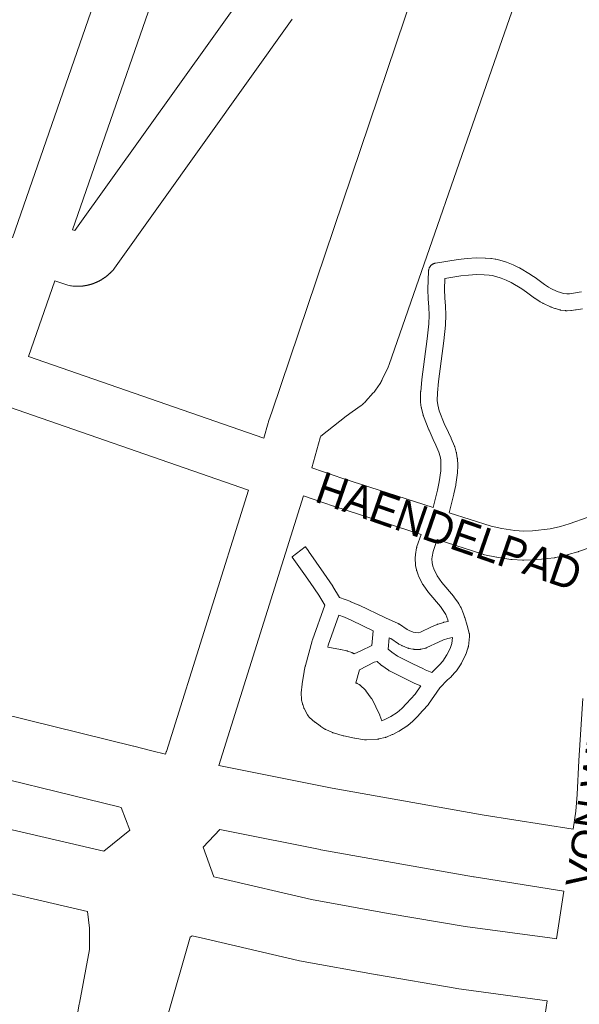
# Model space of a CAD drawing. Header units: metres. Extents: x 123819 to 142731, y 393440 to 405763.
# Tile 245 of 256: x 133826 to 133960, y 399183 to 399420. Entities that reach past the tile are written whole.
import ezdxf
from ezdxf.enums import TextEntityAlignment as Align

# ---------------------------------------------------------------- set-up
doc = ezdxf.new("R2010")
doc.units = ezdxf.units.M
doc.header["$MEASUREMENT"] = 0
for name, color, linetype, lineweight in [('gs-anno-wegen algemeen tekst', 7, 'Continuous', 0), ('gs-knt-aanvullende hoofdweg', 7, 'Continuous', 0), ('gs-knt-fietspaden', 7, 'Continuous', 0), ('gs-knt-paden', 7, 'Continuous', 0), ('gs-knt-wegen algemeen', 7, 'Continuous', 0)]:
    doc.layers.add(name, color=color, linetype=linetype, lineweight=lineweight)
doc.styles.add('Style-Arial', font='arial.ttf')

msp = doc.modelspace()

# ---------------------------------------------------------------- linework, layer by layer
at = {"layer": 'gs-knt-aanvullende hoofdweg', "color": 7, "linetype": 'Continuous', "flags": 128}
for points in [[(133488.79, 399362.88), (133736.6, 399275.93), (133776.68, 399263.98), (133776.68, 399263.98), (133853.33, 399245.07), (133853.34, 399245.07), (133857.68, 399244), (133861, 399243.18)], [(133478.05, 399338.51), (133675.77, 399268.18), (133728.56, 399250.45), (133741.52, 399246.35), (133786.66, 399233.71), (133846.17, 399219.88), (133852.43, 399224.94), (133850.31, 399230.34), (133849.75, 399230.48), (133849.74, 399230.48), (133808.47, 399240.62), (133772.92, 399249.43), (133772.91, 399249.44), (133772.9, 399249.44), (133772.56, 399249.53), (133732.14, 399261.59), (133731.8, 399261.7), (133482.82, 399349.05)], [(133842.24, 399205.37), (133783.09, 399219.11), (133782.77, 399219.2), (133737.35, 399231.92), (133737.11, 399231.99), (133723.97, 399236.14), (133723.84, 399236.19), (133670.93, 399253.97), (133670.8, 399254.01), (133471.68, 399324.84)], [(133873.77, 399240.4), (133878.96, 399239.37), (133900.98, 399234.98), (133937.49, 399228.51), (133958.83, 399225.13)], [(133956.6, 399210.28), (133935.07, 399213.69), (133934.94, 399213.71), (133898.28, 399220.2), (133898.12, 399220.23), (133876.03, 399224.64), (133874.04, 399225.03), (133870.06, 399220.79)], [(133870.06, 399220.79), (133872.61, 399213.73), (133873.99, 399213.41), (133896.02, 399208.29), (133914.47, 399204.92), (133932.96, 399201.75), (133932.96, 399201.75), (133953.22, 399199.03), (133953.28, 399199.03), (133954.85, 399198.8)], [(133952.59, 399183.94), (133930.83, 399186.88), (133930.82, 399186.88), (133930.55, 399186.92), (133911.89, 399190.13), (133911.81, 399190.14), (133893.15, 399193.55), (133892.8, 399193.62), (133870.59, 399198.78), (133867.37, 399199.53)]]:
    msp.add_lwpolyline(points, dxfattribs=at)
at = {"layer": 'gs-knt-fietspaden', "color": 7, "linetype": 'Continuous', "flags": 128}
for points in [[(133896.14, 399311.91), (133898.94, 399310.96), (133903.57, 399309.4), (133925.22, 399302.39)], [(133922.36, 399295.94), (133901.38, 399302.73), (133901.34, 399302.74), (133896.69, 399304.31), (133894.14, 399305.17)], [(133944.82, 399296.89), (133946.95, 399296.76), (133949.12, 399296.81), (133953.33, 399297.29), (133955.82, 399297.85), (133957.93, 399298.45), (133962.49, 399300.07), (133965.44, 399301.43), (133969.11, 399303.76)], [(133929.05, 399301.16), (133939.14, 399297.91), (133941.74, 399297.39), (133944.82, 399296.89)], [(133964.99, 399293.51), (133960.17, 399291.8), (133960.06, 399291.76), (133959.95, 399291.73), (133957.64, 399291.08), (133957.56, 399291.05), (133957.47, 399291.03), (133954.7, 399290.4), (133954.58, 399290.37), (133954.45, 399290.35), (133954.32, 399290.33), (133949.76, 399289.82), (133949.61, 399289.8), (133949.46, 399289.8), (133946.97, 399289.73), (133946.81, 399289.73), (133946.66, 399289.74), (133944.21, 399289.9), (133944.04, 399289.91), (133943.87, 399289.93), (133940.55, 399290.47), (133940.43, 399290.49), (133937.57, 399291.07), (133937.44, 399291.09), (133937.31, 399291.13), (133937.18, 399291.17), (133926.19, 399294.71)], [(133958.83, 399225.13), (133959.47, 399229.48), (133959.79, 399233.46), (133960.21, 399241.6), (133960.22, 399241.64), (133961.16, 399256.57)], [(133954.85, 399198.8), (133956.6, 399210.28)], [(133952.1, 399180.73), (133952.59, 399183.94)]]:
    msp.add_lwpolyline(points, dxfattribs=at)
at = {"layer": 'gs-knt-paden', "color": 7, "linetype": 'Continuous', "flags": 128}
for points in [[(133925.22, 399302.39), (133926.3, 399306.58), (133926.71, 399308.54), (133927.06, 399311.19), (133927.11, 399312.41), (133927.04, 399313.86), (133926.91, 399314.67), (133926.6, 399315.68), (133925.9, 399317.39), (133925.27, 399318.72), (133925.25, 399318.76), (133924.24, 399321), (133924.2, 399321.08), (133922.92, 399324.31), (133922.89, 399324.39), (133922.86, 399324.48), (133922.84, 399324.57), (133922.43, 399326.25), (133922.41, 399326.32), (133922.4, 399326.39), (133922.39, 399326.45), (133922.22, 399327.72), (133922.21, 399327.79), (133922.2, 399327.87), (133922.2, 399327.94), (133922.2, 399328.02), (133922.23, 399330.09), (133922.23, 399330.18), (133922.24, 399330.27), (133922.55, 399333.1), (133922.55, 399333.14), (133923.82, 399342.91), (133924.19, 399346.53), (133924.26, 399348.59), (133924.17, 399350.52), (133924.02, 399352.49), (133924.02, 399352.57), (133923.94, 399354.67), (133923.94, 399354.75), (133923.94, 399354.83), (133924.13, 399359.2), (133924.13, 399359.3), (133924.14, 399359.39), (133924.16, 399359.49), (133924.18, 399359.59), (133924.21, 399359.68), (133924.24, 399359.78), (133924.27, 399359.87), (133924.31, 399359.96), (133924.35, 399360.05), (133924.4, 399360.13), (133924.45, 399360.22), (133924.51, 399360.3), (133924.57, 399360.37), (133924.63, 399360.45), (133924.7, 399360.52), (133924.77, 399360.59), (133924.84, 399360.65), (133924.92, 399360.72), (133925, 399360.77), (133925.08, 399360.83), (133925.17, 399360.88), (133925.25, 399360.92), (133925.34, 399360.96), (133925.43, 399361), (133925.53, 399361.03), (133925.62, 399361.06), (133925.72, 399361.08), (133925.81, 399361.1), (133931.26, 399361.98), (133933.41, 399362.25), (133935.58, 399362.36), (133937.76, 399362.31), (133937.8, 399362.31), (133939.09, 399362.2), (133939.16, 399362.2), (133939.23, 399362.19), (133940.09, 399362.06), (133940.17, 399362.05), (133940.25, 399362.03), (133941.22, 399361.8), (133941.26, 399361.79), (133942.86, 399361.32), (133944.41, 399360.71), (133945.9, 399359.97), (133945.97, 399359.93), (133948.63, 399358.34), (133948.68, 399358.32), (133948.72, 399358.29), (133949.97, 399357.45), (133950.02, 399357.41), (133950.07, 399357.38), (133951.94, 399355.95), (133952.95, 399355.3), (133953.48, 399355), (133954.98, 399354.31), (133955.78, 399354.02), (133956.54, 399353.8), (133957.33, 399353.7), (133958, 399353.74), (133958.91, 399353.86), (133960.3, 399354.1), (133960.84, 399354.24)], [(133961.07, 399350.16), (133959.56, 399349.89), (133959.51, 399349.88), (133959.45, 399349.87), (133958.43, 399349.75), (133958.36, 399349.74), (133958.3, 399349.73), (133957.39, 399349.68), (133957.3, 399349.68), (133957.2, 399349.68), (133957.11, 399349.68), (133957.02, 399349.69), (133955.9, 399349.83), (133955.82, 399349.84), (133955.74, 399349.85), (133955.66, 399349.87), (133955.58, 399349.89), (133954.6, 399350.17), (133954.54, 399350.19), (133954.47, 399350.22), (133953.53, 399350.56), (133953.45, 399350.59), (133953.37, 399350.62), (133951.72, 399351.38), (133951.64, 399351.42), (133951.56, 399351.46), (133950.91, 399351.84), (133950.86, 399351.86), (133950.82, 399351.89), (133949.69, 399352.62), (133949.63, 399352.66), (133949.57, 399352.71), (133947.68, 399354.14), (133946.52, 399354.92), (133943.95, 399356.46), (133942.77, 399357.04), (133941.55, 399357.52), (133940.29, 399357.89), (133939.42, 399358.1), (133938.7, 399358.2), (133937.5, 399358.3), (133935.63, 399358.34), (133933.76, 399358.24), (133931.9, 399358.01), (133928.07, 399357.39), (133927.96, 399354.74), (133928.03, 399352.75), (133928.18, 399350.8), (133928.18, 399350.74), (133928.28, 399348.7), (133928.28, 399348.62), (133928.28, 399348.53), (133928.21, 399346.32), (133928.21, 399346.25), (133928.2, 399346.19), (133927.82, 399342.47), (133927.81, 399342.42), (133926.54, 399332.65), (133926.25, 399329.93), (133926.22, 399328.11), (133926.36, 399327.1), (133926.71, 399325.66), (133927.92, 399322.61), (133928.9, 399320.44), (133929.55, 399319.07), (133929.58, 399319.02), (133929.6, 399318.96), (133930.35, 399317.11), (133930.38, 399317.04), (133930.41, 399316.96), (133930.8, 399315.72), (133930.82, 399315.65), (133930.84, 399315.57), (133930.85, 399315.5), (133930.87, 399315.42), (133931.03, 399314.37), (133931.03, 399314.3), (133931.04, 399314.24), (133931.05, 399314.17), (133931.13, 399312.52), (133931.13, 399312.43), (133931.13, 399312.33), (133931.07, 399310.93), (133931.07, 399310.84), (133931.06, 399310.76), (133930.69, 399307.94), (133930.68, 399307.86), (133930.66, 399307.79), (133930.23, 399305.71), (133930.21, 399305.62), (133929.05, 399301.16)], [(133926.19, 399294.71), (133925.2, 399291.85), (133924.98, 399290.54), (133924.93, 399290.04), (133924.97, 399289.15), (133925.13, 399288.33), (133925.37, 399287.64), (133926.19, 399286.03), (133927.34, 399284.42), (133930.12, 399281.11), (133930.18, 399281.04), (133930.23, 399280.97), (133931.3, 399279.45), (133931.36, 399279.37), (133931.41, 399279.29), (133931.82, 399278.55), (133931.87, 399278.47), (133931.91, 399278.38), (133931.95, 399278.29), (133932.5, 399276.87), (133932.51, 399276.83), (133932.77, 399276.13), (133932.79, 399276.07), (133932.81, 399276), (133933.37, 399274.08), (133933.37, 399274.08), (133933.37, 399274.08)], [(133903.97, 399276.05), (133902.63, 399276.57), (133900.05, 399269.33), (133899.93, 399268.86), (133903.02, 399268.29), (133903.08, 399268.28), (133904.45, 399267.99), (133904.53, 399267.97), (133904.61, 399267.95), (133904.7, 399267.92), (133905.74, 399267.56), (133905.82, 399267.53), (133905.91, 399267.49), (133905.99, 399267.45), (133906.07, 399267.41), (133906.15, 399267.36), (133906.22, 399267.31), (133906.29, 399267.26), (133907.88, 399268), (133910.5, 399269.25), (133910.82, 399272.81), (133905.75, 399275.3), (133903.98, 399276.05), (133903.97, 399276.05), (133903.97, 399276.05)], [(133929.89, 399271.16), (133928.79, 399270.95), (133927.7, 399270.61), (133926.53, 399270.09), (133923.75, 399268.76), (133923.68, 399268.73), (133923.6, 399268.7), (133923.53, 399268.67), (133923.45, 399268.65), (133923.37, 399268.62), (133922.32, 399268.37), (133922.23, 399268.35), (133922.14, 399268.33), (133922.05, 399268.32), (133921.96, 399268.31), (133921.87, 399268.31), (133921.78, 399268.31), (133920.73, 399268.34), (133920.65, 399268.34), (133920.56, 399268.35), (133920.47, 399268.36), (133920.38, 399268.38), (133919.4, 399268.58), (133919.31, 399268.6), (133919.21, 399268.63), (133919.12, 399268.66), (133919.03, 399268.69), (133917.86, 399269.18), (133917.79, 399269.22), (133917.71, 399269.25), (133917.07, 399269.58), (133917.01, 399269.62), (133916.95, 399269.65), (133916.89, 399269.69), (133915.04, 399270.92), (133914.7, 399271.07), (133914.46, 399268.41), (133915.29, 399267.67), (133916.71, 399266.69), (133920.33, 399264.87), (133922.78, 399263.7), (133923.35, 399263.44), (133924.9, 399262.8), (133926.76, 399264.64), (133927.54, 399265.51), (133928.53, 399267.01), (133929.31, 399268.58), (133929.72, 399269.73), (133929.89, 399271.16)], [(133912.7, 399264.6), (133911.76, 399265.44), (133911.08, 399265.22), (133907.56, 399263.42), (133906.66, 399260.29), (133906.76, 399260.25), (133906.83, 399260.22), (133906.89, 399260.19), (133906.96, 399260.16), (133907.49, 399259.86), (133907.56, 399259.82), (133907.63, 399259.78), (133907.7, 399259.73), (133907.76, 399259.68), (133907.83, 399259.62), (133907.89, 399259.57), (133908.85, 399258.67), (133908.92, 399258.6), (133908.99, 399258.53), (133909.05, 399258.45), (133909.11, 399258.38), (133910.35, 399256.65), (133910.4, 399256.58), (133910.45, 399256.5), (133910.49, 399256.42), (133911.46, 399254.61), (133911.49, 399254.55), (133911.51, 399254.5), (133912.41, 399252.53), (133912.43, 399252.48), (133912.45, 399252.43), (133912.94, 399251.18), (133913.81, 399251.54), (133915.08, 399252.18), (133916.62, 399253.19), (133917.7, 399254.11), (133918.86, 399255.31), (133920.9, 399257.55), (133922.28, 399259.54), (133920.86, 399260.16), (133918.61, 399261.24), (133914.78, 399263.16), (133914.69, 399263.2), (133914.61, 399263.25), (133914.53, 399263.31), (133912.89, 399264.45), (133912.83, 399264.49), (133912.77, 399264.54), (133912.71, 399264.59), (133912.71, 399264.59), (133912.7, 399264.6)]]:
    msp.add_lwpolyline(points, dxfattribs=at)
msp.add_lwpolyline([(133933.37, 399274.08), (133933.9, 399272.24), (133933.92, 399272.16), (133933.94, 399272.07), (133933.96, 399271.98), (133933.97, 399271.9), (133933.98, 399271.81), (133933.98, 399271.72), (133933.98, 399271.63), (133933.97, 399271.54), (133933.97, 399271.45), (133933.69, 399269.04), (133933.67, 399268.95), (133933.66, 399268.86), (133933.64, 399268.77), (133933.61, 399268.69), (133933.58, 399268.6), (133933.07, 399267.13), (133933.04, 399267.06), (133933.01, 399266.98), (133932.97, 399266.91), (133932.08, 399265.11), (133932.04, 399265.04), (133932, 399264.96), (133931.96, 399264.89), (133930.81, 399263.17), (133930.77, 399263.1), (133930.72, 399263.04), (133930.68, 399262.99), (133930.63, 399262.93), (133929.66, 399261.86), (133929.61, 399261.8), (133929.55, 399261.74), (133929.49, 399261.68), (133928.71, 399261.02), (133926.86, 399259.1), (133924.13, 399255.15), (133924.08, 399255.08), (133924.02, 399255.01), (133923.96, 399254.94), (133921.81, 399252.58), (133921.76, 399252.53), (133920.51, 399251.24), (133920.44, 399251.18), (133920.38, 399251.12), (133919.13, 399250.05), (133919.06, 399250), (133919, 399249.95), (133918.92, 399249.9), (133917.19, 399248.76), (133917.12, 399248.72), (133917.06, 399248.68), (133916.99, 399248.65), (133915.56, 399247.92), (133915.5, 399247.89), (133915.43, 399247.86), (133914.02, 399247.27), (133913.94, 399247.24), (133913.86, 399247.21), (133913.78, 399247.19), (133913.7, 399247.17), (133912.17, 399246.82), (133912.17, 399246.82), (133912.08, 399246.8), (133912.08, 399246.8), (133912.07, 399246.8), (133911.99, 399246.79), (133911.98, 399246.79), (133911.89, 399246.78), (133911.88, 399246.78), (133909.23, 399246.57), (133909.14, 399246.57), (133909.04, 399246.57), (133908.94, 399246.57), (133908.85, 399246.58), (133908.75, 399246.59), (133906.41, 399246.98), (133906.32, 399246.99), (133903.82, 399247.53), (133903.74, 399247.54), (133903.66, 399247.57), (133901.34, 399248.26), (133901.25, 399248.29), (133901.17, 399248.32), (133901.08, 399248.35), (133899.49, 399249.07), (133899.41, 399249.11), (133899.33, 399249.15), (133899.25, 399249.2), (133898.25, 399249.83), (133898.16, 399249.88), (133898.09, 399249.94), (133896.94, 399250.82), (133896.87, 399250.88), (133895.56, 399251.97), (133895.56, 399251.98), (133895.54, 399251.99), (133895.49, 399252.04), (133895.48, 399252.04), (133895.47, 399252.06), (133895.42, 399252.11), (133895.4, 399252.13), (133895.35, 399252.18), (133895.35, 399252.19), (133895.33, 399252.2), (133895.29, 399252.26), (133895.27, 399252.28), (133895.23, 399252.33), (133895.22, 399252.34), (133895.21, 399252.36), (133895.17, 399252.42), (133895.17, 399252.42), (133895.16, 399252.44), (133895.12, 399252.5), (133895.12, 399252.5), (133895.11, 399252.52), (133895.07, 399252.59), (133895.07, 399252.59), (133894.29, 399254.09), (133894.26, 399254.16), (133894.22, 399254.24), (133894.2, 399254.31), (133893.92, 399255.06), (133893.89, 399255.14), (133893.86, 399255.23), (133893.84, 399255.31), (133893.65, 399256.16), (133893.63, 399256.25), (133893.62, 399256.33), (133893.61, 399256.42), (133893.6, 399256.51), (133893.55, 399257.62), (133893.55, 399257.72), (133893.55, 399257.81), (133893.56, 399257.9), (133893.75, 399259.97), (133893.76, 399260.04), (133893.77, 399260.11), (133894.23, 399262.97), (133894.24, 399263.03), (133894.26, 399263.09), (133894.54, 399264.33), (133894.55, 399264.38), (133894.56, 399264.43), (133896.18, 399270.41), (133896.21, 399270.5), (133896.24, 399270.59), (133899.21, 399278.95), (133897.77, 399281.32), (133895.7, 399284.39), (133894.16, 399286.52), (133891.37, 399290.5, -0.330834), (133891.38, 399290.52), (133894.54, 399292.97, -0.340153), (133894.55, 399292.97), (133895.26, 399292.06), (133895.3, 399292.01), (133895.33, 399291.95), (133899.01, 399286.66), (133901.13, 399283.53), (133901.18, 399283.45), (133902.79, 399280.81), (133905.44, 399279.79), (133905.51, 399279.77), (133907.37, 399278.98), (133907.43, 399278.96), (133907.48, 399278.93), (133913.77, 399275.9), (133916.84, 399274.52), (133916.92, 399274.48), (133916.99, 399274.44), (133917.06, 399274.4), (133917.13, 399274.36), (133919.03, 399273.1), (133919.49, 399272.86), (133920.4, 399272.48), (133921.02, 399272.35), (133921.62, 399272.33), (133922.21, 399272.48), (133924.82, 399273.73), (133924.87, 399273.75), (133926.17, 399274.33), (133926.24, 399274.36), (133926.32, 399274.39), (133926.4, 399274.42), (133927.71, 399274.82), (133927.77, 399274.84), (133927.84, 399274.86), (133927.91, 399274.87), (133928.88, 399275.06), (133928.74, 399275.43), (133928.25, 399276.7), (133927.96, 399277.22), (133926.99, 399278.59), (133924.21, 399281.9), (133924.16, 399281.96), (133924.11, 399282.02), (133922.83, 399283.81), (133922.79, 399283.88), (133922.75, 399283.94), (133922.71, 399284.01), (133922.67, 399284.07), (133921.72, 399285.95), (133921.68, 399286.03), (133921.64, 399286.12), (133921.61, 399286.21), (133921.29, 399287.16), (133921.26, 399287.24), (133921.24, 399287.33), (133921.22, 399287.42), (133921, 399288.51), (133920.98, 399288.61), (133920.97, 399288.7), (133920.96, 399288.8), (133920.9, 399289.98), (133920.9, 399290.06), (133920.9, 399290.13), (133920.9, 399290.21), (133920.91, 399290.28), (133920.98, 399291), (133920.99, 399291.07), (133921, 399291.14), (133921.26, 399292.68), (133921.28, 399292.76), (133921.3, 399292.85), (133921.32, 399292.93), (133921.34, 399293.01), (133922.36, 399295.94)], format="xyb", dxfattribs=at)
at = {"layer": 'gs-knt-wegen algemeen', "color": 7, "linetype": 'Continuous', "flags": 128}
for points in [[(133884.6, 399319.04), (133885.63, 399322.76), (133885.68, 399322.93), (133885.73, 399323.1), (133886.56, 399325.56), (133939.62, 399482.86), (133939.64, 399482.92), (133944.98, 399498.24), (133964.87, 399555.31), (133979.34, 399597.25)], [(133824.21, 399367.15), (133853.86, 399452.61), (133804.79, 399469.64)], [(133961.29, 399470.58), (133941.13, 399412.97), (133914.7, 399336.76), (133914.62, 399336.55), (133914.54, 399336.34), (133914.45, 399336.13), (133913.03, 399333.11), (133912.91, 399332.87), (133912.78, 399332.63), (133912.64, 399332.4), (133912.49, 399332.17), (133911.38, 399330.56), (133911.21, 399330.34), (133911.04, 399330.12), (133910.86, 399329.91), (133909.03, 399327.87), (133908.83, 399327.66), (133908.63, 399327.47), (133908.42, 399327.28), (133908.2, 399327.1), (133907.97, 399326.93), (133905.78, 399325.37), (133904.37, 399324.36), (133898.28, 399319.57)], [(133891.41, 399419.67), (133848.71, 399359.86), (133848.55, 399359.65), (133848.39, 399359.44), (133848.21, 399359.24), (133848.16, 399359.18), (133848.1, 399359.12), (133848.04, 399359.06), (133847.99, 399359), (133847.93, 399358.94), (133847.87, 399358.89), (133847.81, 399358.83), (133847.75, 399358.77), (133847.69, 399358.71), (133847.63, 399358.66), (133847.57, 399358.6), (133847.51, 399358.54), (133847.45, 399358.49), (133847.39, 399358.43), (133847.33, 399358.38), (133847.27, 399358.32), (133847.21, 399358.27), (133847.14, 399358.22), (133847.08, 399358.16), (133847.02, 399358.11), (133846.95, 399358.06), (133846.89, 399358.01), (133846.82, 399357.96), (133846.76, 399357.91), (133846.69, 399357.86), (133846.63, 399357.81), (133846.56, 399357.76), (133846.49, 399357.71), (133846.43, 399357.66), (133846.36, 399357.61), (133846.29, 399357.57), (133846.23, 399357.52), (133846.16, 399357.47), (133846.09, 399357.43), (133846.02, 399357.38), (133845.95, 399357.34), (133845.88, 399357.29), (133845.81, 399357.25), (133845.74, 399357.21), (133845.67, 399357.16), (133845.6, 399357.12), (133845.53, 399357.08), (133845.46, 399357.04), (133845.39, 399357), (133845.31, 399356.96), (133845.24, 399356.92), (133845.17, 399356.88), (133845.1, 399356.84), (133845.02, 399356.8), (133844.95, 399356.76), (133844.88, 399356.73), (133844.8, 399356.69), (133844.73, 399356.66), (133844.65, 399356.62), (133844.58, 399356.59), (133844.5, 399356.55), (133844.43, 399356.52), (133844.35, 399356.48), (133844.28, 399356.45), (133844.2, 399356.42), (133844.13, 399356.39), (133844.05, 399356.36), (133843.97, 399356.33), (133843.9, 399356.3), (133843.82, 399356.27), (133843.74, 399356.24), (133843.66, 399356.21), (133843.59, 399356.18), (133843.51, 399356.15), (133843.43, 399356.13), (133843.35, 399356.1), (133843.28, 399356.08), (133843.2, 399356.05), (133843.12, 399356.03), (133843.04, 399356), (133842.96, 399355.98), (133842.88, 399355.96), (133842.8, 399355.93), (133842.72, 399355.91), (133842.64, 399355.89), (133842.56, 399355.87), (133842.48, 399355.85), (133842.4, 399355.83), (133842.32, 399355.81), (133842.24, 399355.8), (133842.16, 399355.78), (133842.08, 399355.76), (133842, 399355.75), (133841.92, 399355.73), (133841.84, 399355.71), (133841.76, 399355.7), (133841.68, 399355.69), (133841.6, 399355.67), (133841.51, 399355.66), (133841.43, 399355.65), (133841.35, 399355.64), (133841.27, 399355.62), (133841.19, 399355.61), (133841.11, 399355.6), (133841.02, 399355.6), (133840.94, 399355.59), (133840.86, 399355.58), (133840.78, 399355.57), (133840.7, 399355.56), (133840.61, 399355.56), (133840.53, 399355.55), (133840.45, 399355.55), (133840.37, 399355.54), (133840.28, 399355.54), (133840.2, 399355.53), (133840.12, 399355.53), (133840.04, 399355.53), (133839.96, 399355.53), (133839.87, 399355.53), (133839.79, 399355.53), (133839.71, 399355.53), (133839.63, 399355.53), (133839.54, 399355.53), (133839.46, 399355.53), (133839.38, 399355.53), (133839.3, 399355.54), (133839.21, 399355.54), (133839.13, 399355.54), (133839.05, 399355.55), (133838.97, 399355.55), (133838.89, 399355.56), (133838.8, 399355.57), (133838.72, 399355.57), (133838.43, 399355.61), (133838.14, 399355.66), (133837.85, 399355.72), (133837.56, 399355.79), (133837.28, 399355.88), (133834.41, 399356.82), (133828.11, 399338.69)], [(133828.11, 399338.69), (133884.6, 399319.04)], [(133880.92, 399306.53), (133817.69, 399328.54)], [(133898.28, 399319.57), (133898.13, 399319.11), (133896.14, 399311.91)], [(133861, 399243.18), (133861.17, 399243.74), (133861.18, 399243.77), (133880.92, 399306.53)], [(133894.14, 399305.17), (133873.77, 399240.4)], [(133794.63, 399108.89), (133816.07, 399101.38), (133816.12, 399101.36), (133820.75, 399099.69), (133822.95, 399107.08), (133823, 399107.21), (133835.49, 399146.08), (133835.54, 399146.22), (133837.82, 399152.8), (133836.93, 399157.15), (133836.87, 399157.46), (133836.83, 399157.77), (133836.81, 399158.09), (133836.8, 399158.4), (133836.8, 399158.72), (133836.82, 399159.03), (133837.52, 399166.78), (133837.54, 399167.04), (133837.58, 399167.29), (133840.28, 399183.21), (133840.3, 399183.32), (133842.72, 399196.23), (133842.72, 399201.35), (133842.24, 399205.37)], [(133867.37, 399199.53), (133866.89, 399199.17), (133855.86, 399160.61), (133855.79, 399160.37), (133855.71, 399160.13), (133853.49, 399154.17), (133853.39, 399153.92), (133853.28, 399153.67), (133853.16, 399153.43), (133853.03, 399153.19), (133852.89, 399152.96), (133852.74, 399152.73), (133850.41, 399149.38), (133847.86, 399142.02), (133840.98, 399120.61)]]:
    msp.add_lwpolyline(points, dxfattribs=at)
msp.add_lwpolyline([(133865.3, 399445.86), (133838.67, 399369.13), (133839.2, 399368.95), (133880.81, 399427.24, -0.384558)], format="xyb", dxfattribs=at)

# ---------------------------------------------------------------- texts
at = {"layer": 'gs-anno-wegen algemeen tekst', "color": 7, "style": 'Style-Arial', "width": 0.909091}
msp.add_text('HAENDELPAD', height=7.7, rotation=340.9113, dxfattribs=at).set_placement((133929.05, 399296.71), align=Align.MIDDLE_CENTER)
at = {"layer": 'gs-anno-wegen algemeen tekst', "color": 7, "style": 'Style-Arial'}
msp.add_text('VON WEBERPAD', height=7, rotation=81.4407, dxfattribs=at).set_placement((133966.39, 399250.76), align=Align.MIDDLE_CENTER)

doc.saveas('drawing.dxf')
